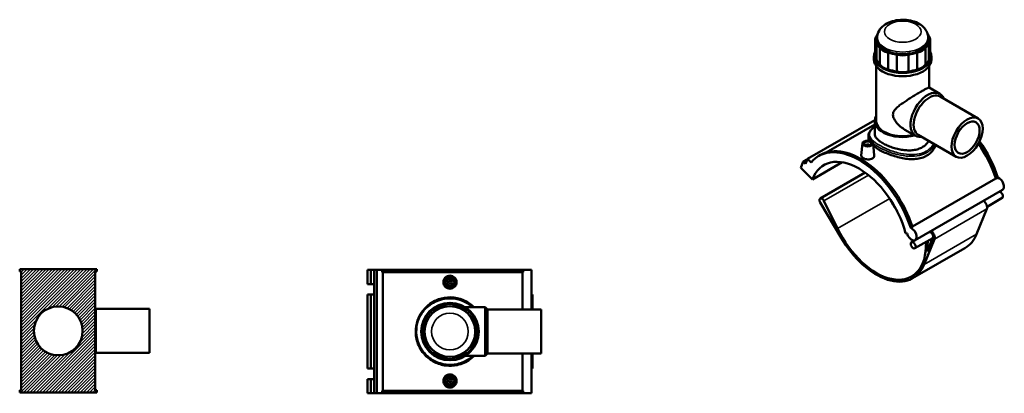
# Model space of a CAD drawing. Header units: millimetres. Extents: x -82 to 1322, y -131 to 1564.
# Tile 8 of 8: x -82 to 1322, y 1031 to 1564. Entities that reach past the tile are written whole.
import ezdxf

# ---------------------------------------------------------------- set-up
doc = ezdxf.new("R2010")
doc.units = ezdxf.units.MM
for name, color, linetype, lineweight in [('Hatch (ANSI)', 7, 'Continuous', 18), ('Visible (ANSI)', 7, 'Continuous', 50), ('Visible Narrow (ANSI)', 7, 'Continuous', 35)]:
    doc.layers.add(name, color=color, linetype=linetype, lineweight=lineweight)

msp = doc.modelspace()

# ---------------------------------------------------------------- hatches: boundary and pattern name
at = {"layer": 'Hatch (ANSI)'}
h = msp.add_hatch(dxfattribs=at)
h.set_pattern_fill('ANSI31', color=256, scale=25.4, style=0)
h.set_pattern_definition([(45, (0, 0), (-2.245064, 2.245064), [])])
h.paths.add_polyline_path([(27.5, 1208), (-82.5, 1208), (-82.5, 1204.5), (-80.4, 1204.5), (-80.4, 1035.5), (-82.5, 1035.5), (-82.5, 1032), (27.5, 1032), (27.5, 1035.5), (25.4, 1035.5), (25.4, 1204.5), (27.5, 1204.5)])
edge = h.paths.add_edge_path(flags=0)
edge.add_ellipse((-27.5, 1120), major_axis=(0, 34.8), ratio=1, start_angle=0, end_angle=360)

# ---------------------------------------------------------------- linework, layer by layer
at = {"layer": 'Visible (ANSI)'}
for p, q in [((1138.1, 1535.4), (1138.1, 1511.5)), ((1139.6, 1539.8), (1139.8, 1540.1)), ((1141.1, 1535.4), (1141.1, 1538.4)), ((1213.6, 1535.4), (1213.6, 1538.4)), ((1214.9, 1540.1), (1215.1, 1539.8)), ((1216.7, 1535.4), (1216.7, 1511.5)), ((1139.8, 1530.6), (1139.6, 1531)), ((1139.8, 1530.6), (1139.8, 1506.7)), ((1145, 1499.5), (1145, 1523.4)), ((1145.2, 1523.1), (1145, 1523.4)), ((1209.7, 1523.4), (1209.5, 1523.1)), ((1209.7, 1523.4), (1209.7, 1499.5)), ((1215.1, 1531), (1214.9, 1530.6)), ((1214.9, 1506.7), (1214.9, 1530.6)), ((1136.4, 1506.7), (1136.4, 1511.5)), ((1139.8, 1506.7), (1139.6, 1507.1)), ((1156.7, 1516.7), (1156.1, 1516.8)), ((1156.7, 1516.7), (1156.7, 1492.8)), ((1169.1, 1489.8), (1169.1, 1513.7)), ((1169.7, 1513.6), (1169.1, 1513.7)), ((1185.6, 1513.7), (1185, 1513.6)), ((1185.6, 1513.7), (1185.6, 1489.8)), ((1198.7, 1516.8), (1198.1, 1516.7)), ((1198.1, 1492.8), (1198.1, 1516.7)), ((1215.1, 1507.1), (1214.9, 1506.7)), ((1218.3, 1506.7), (1218.3, 1511.5)), ((1139.6, 1419.3), (1139.6, 1497.6)), ((1145.2, 1499.2), (1145, 1499.5)), ((1156.7, 1492.8), (1156.1, 1492.9)), ((1169.7, 1489.7), (1169.1, 1489.8)), ((1185.6, 1489.8), (1185, 1489.7)), ((1198.7, 1492.9), (1198.1, 1492.8)), ((1209.7, 1499.5), (1209.5, 1499.2)), ((1215.2, 1466.7), (1215.2, 1497.6)), ((1215, 1466.8), (1230.3, 1458)), ((1231, 1454), (1285, 1422.7)), ((1137.6, 1420.6), (1041.5, 1365.1)), ((1137.6, 1400.9), (1137.6, 1419.3)), ((1137.6, 1414.3), (1068.2, 1374.3)), ((1180.4, 1406.8), (1195.7, 1398)), ((1128.5, 1398.1), (1128.5, 1394.4)), ((1199.5, 1399.4), (1253.5, 1368.2)), ((1120.1, 1387.4), (1118.3, 1370.1)), ((1125.6, 1384.5), (1125.6, 1384.7)), ((1129.6, 1384.5), (1129.6, 1384.7)), ((1135.1, 1387.4), (1136.9, 1370.2)), ((1041.4, 1364.8), (1035.5, 1361.4)), ((1038.8, 1358.1), (1041.5, 1365.1)), ((1041.5, 1365.1), (1046.7, 1359.9)), ((1057.6, 1369.3), (1060.1, 1370.8)), ((1032.1, 1352.6), (1035.5, 1361.4)), ((1032.1, 1352.6), (1048.7, 1336)), ((1035.5, 1361.4), (1038.8, 1358.1)), ((1048.7, 1336), (1091, 1360.4)), ((1123.8, 1345.8), (1059.8, 1308.8)), ((1191.2, 1268.7), (1310.1, 1337.3)), ((1310.8, 1337.1), (1313.3, 1338.6)), ((1319.7, 1321.1), (1195.2, 1249.3)), ((1319.4, 1309.5), (1297.8, 1297)), ((1059.8, 1303), (1089.4, 1252.8)), ((1084.5, 1265.7), (1065, 1305.4)), ((1297.4, 1293.9), (1282.8, 1258)), ((1188.9, 1266.7), (1191.4, 1268.2)), ((1181.6, 1259.3), (1183.6, 1259)), ((1220.4, 1252.3), (1194.9, 1237.7)), ((1208.1, 1214.8), (1222.8, 1250.8)), ((1220.6, 1253), (1212.5, 1233.2)), ((1194.5, 1249), (1189.9, 1246.3)), ((1266.2, 1238), (1191.5, 1194.9)), ((1211, 1247), (1210.6, 1238.8)), ((1212.5, 1233.2), (1213.3, 1248.3)), ((27.5, 1208), (-82.5, 1208)), ((-82.5, 1208), (-82.5, 1204.5)), ((-82.5, 1204.5), (-80.4, 1204.5)), ((-80.4, 1204.5), (-80.4, 1035.5)), ((25.4, 1035.5), (25.4, 1204.5)), ((25.4, 1204.5), (27.5, 1204.5)), ((27.5, 1204.5), (27.5, 1208)), ((413.9, 1207), (418.7, 1207)), ((413.9, 1207), (413.9, 1186.8)), ((418.7, 1207), (423.4, 1207)), ((418.7, 1207), (418.7, 1186.8)), ((423.4, 1207), (427.3, 1207)), ((423.4, 1207), (423.4, 1186.8)), ((427.3, 1207), (434.6, 1207)), ((427.3, 1207), (427.3, 1031)), ((635.7, 1207), (434.6, 1207)), ((434.6, 1207), (434.6, 1203.5)), ((635.7, 1203.5), (434.6, 1203.5)), ((435.6, 1203.5), (435.6, 1034.5)), ((634.7, 1150.5), (634.7, 1203.5)), ((647.6, 1207), (635.7, 1207)), ((635.7, 1203.5), (635.7, 1207)), ((647.6, 1207), (647.6, 1150.5)), ((413.9, 1186.8), (418.7, 1186.8)), ((418.7, 1186.8), (423.4, 1186.8)), ((423.4, 1186.8), (423.4, 1171.8)), ((413.9, 1171.8), (413.9, 1066.2)), ((418.7, 1171.8), (413.9, 1171.8)), ((418.7, 1171.8), (418.7, 1066.2)), ((423.4, 1171.8), (418.7, 1171.8)), ((423.4, 1171.8), (423.4, 1066.2)), ((649, 1171.8), (647.6, 1171.8)), ((649, 1171.8), (649, 1150.5)), ((26, 1151.5), (25.4, 1152.2)), ((523.2, 1156.5), (523.8, 1156.8)), ((539.1, 1156.8), (539.7, 1156.5)), ((553.2, 1153.6), (581.8, 1153.6)), ((581.8, 1084.3), (581.8, 1153.6)), ((585, 1150.5), (581.8, 1153.6)), ((26, 1088.5), (26, 1151.5)), ((26, 1151.5), (102.5, 1151.5)), ((102.5, 1088.5), (102.5, 1151.5)), ((499, 1139.7), (499.3, 1140.3)), ((510.1, 1151.1), (510.7, 1151.4)), ((552.1, 1151.4), (552.7, 1151.1)), ((563.5, 1140.3), (563.8, 1139.7)), ((585, 1087.5), (585, 1150.5)), ((585, 1150.5), (661.4, 1150.5)), ((661.4, 1087.5), (661.4, 1150.5)), ((493.6, 1126.6), (493.9, 1127.2)), ((568.9, 1127.2), (569.2, 1126.6)), ((493.9, 1110.7), (493.6, 1111.3)), ((569.2, 1111.3), (568.9, 1110.7)), ((499.3, 1097.7), (499, 1098.3)), ((563.8, 1098.3), (563.5, 1097.7)), ((26, 1088.5), (25.4, 1087.8)), ((26, 1088.5), (102.5, 1088.5)), ((510.7, 1086.6), (510.1, 1086.9)), ((552.7, 1086.9), (552.1, 1086.6)), ((553.2, 1084.3), (581.8, 1084.3)), ((585, 1087.5), (581.8, 1084.3)), ((585, 1087.5), (661.4, 1087.5)), ((634.7, 1034.5), (634.7, 1087.5)), ((647.6, 1087.5), (647.6, 1031)), ((649, 1087.5), (649, 1066.2)), ((523.8, 1081.2), (523.2, 1081.4)), ((539.7, 1081.4), (539.1, 1081.2)), ((413.9, 1066.2), (418.7, 1066.2)), ((418.7, 1066.2), (423.4, 1066.2)), ((423.4, 1066.2), (423.4, 1051.2)), ((647.6, 1066.2), (649, 1066.2)), ((413.9, 1051.2), (413.9, 1031)), ((418.7, 1051.2), (413.9, 1051.2)), ((418.7, 1051.2), (418.7, 1031)), ((423.4, 1051.2), (418.7, 1051.2)), ((423.4, 1051.2), (423.4, 1031)), ((-80.4, 1035.5), (-82.5, 1035.5)), ((-82.5, 1035.5), (-82.5, 1032)), ((-82.5, 1032), (27.5, 1032)), ((27.5, 1035.5), (25.4, 1035.5)), ((27.5, 1032), (27.5, 1035.5)), ((413.9, 1031), (418.7, 1031)), ((418.7, 1031), (423.4, 1031)), ((423.4, 1031), (427.3, 1031)), ((427.3, 1031), (434.6, 1031)), ((434.6, 1034.5), (434.6, 1031)), ((635.7, 1034.5), (434.6, 1034.5)), ((635.7, 1031), (434.6, 1031)), ((635.7, 1031), (635.7, 1034.5)), ((635.7, 1031), (647.6, 1031))]:
    msp.add_line(p, q, dxfattribs=at)
for centre, radius in [((531.4, 1189.4), 7.5), ((531.4, 1189.4), 5), ((531.4, 1189.4), 2), ((-27.5, 1120), 34.8), ((531.4, 1119), 41), ((531.4, 1119), 36.2), ((531.4, 1048.6), 7.5), ((531.4, 1048.6), 5), ((531.4, 1048.6), 2)]:
    msp.add_circle(centre, radius, dxfattribs=at)
for centre, radius, start, end in [((531.4, 1119), 38.4, 102.3865, 122.6135), ((531.4, 1138.3), 20, 67.5, 112.5), ((531.4, 1119), 38.4, 57.3865, 77.6135), ((531.4, 1119), 38.4, 147.3865, 167.6135), ((517.8, 1132.6), 20, 112.5, 157.5), ((545.1, 1132.6), 20, 22.5, 67.5), ((531.4, 1119), 38.4, 12.3865, 32.6135), ((512.1, 1119), 20, 157.5, 202.5), ((550.7, 1119), 20, 337.5, 22.5), ((531.4, 1119), 38.4, 192.3865, 212.6135), ((531.4, 1119), 38.4, 327.3865, 347.6135), ((517.8, 1105.3), 20, 202.5, 247.5), ((545.1, 1105.3), 20, 292.5, 337.5), ((531.4, 1119), 38.4, 237.3865, 257.6135), ((531.4, 1119), 38.4, 282.3865, 302.6135), ((531.4, 1099.7), 20, 247.5, 292.5)]:
    msp.add_arc(centre, radius, start, end, dxfattribs=at)
for centre, major_axis, ratio, start_param, end_param in [((1158.1, 1535.4), (-20, 0), 0.57735, 5.890486, 6.675884), ((1177.4, 1535.4), (-38.4, 0), 0.57735, 5.878569, 6.067), ((1177.4, 1535.4), (-36.2, 0), 0.57735, 0, 3.141593), ((1177.4, 1535.4), (38.4, 0), 0.57735, 0.216185, 0.404616), ((1196.7, 1535.4), (20, 0), 0.57735, 5.890486, 6.675884), ((1177.4, 1511.5), (-41, 0), 0.57735, 5.998534, 9.709429), ((1177.4, 1535.4), (-38.4, 0), 0.57735, 0.216185, 0.569213), ((1163.7, 1527.5), (-20, 0), 0.57735, 0.392699, 1.178097), ((1191, 1527.5), (20, 0), 0.57735, 5.105088, 5.890486), ((1177.4, 1535.4), (38.4, 0), 0.57735, 5.713972, 6.067), ((1177.4, 1506.7), (-41, 0), 0.57735, 0, 3.141593), ((1158.1, 1511.5), (-20, 0), 0.57735, 0, 0.392699), ((1177.4, 1511.5), (-38.4, 0), 0.57735, 0.216185, 0.569213), ((1177.4, 1535.4), (38.4, 0), 0.57735, 4.143176, 4.496204), ((1177.4, 1524.2), (-20, 0), 0.57735, 1.178097, 1.963495), ((1177.4, 1535.4), (38.4, 0), 0.57735, 4.928574, 5.281602), ((1177.4, 1511.5), (38.4, 0), 0.57735, 5.713972, 6.067), ((1196.7, 1511.5), (20, 0), 0.57735, 5.890486, 6.283185), ((1163.7, 1503.6), (-20, 0), 0.57735, 0.392699, 1.178097), ((1177.4, 1511.5), (38.4, 0), 0.57735, 4.143176, 4.496204), ((1177.4, 1500.3), (-20, 0), 0.57735, 1.178097, 1.963495), ((1177.4, 1511.5), (38.4, 0), 0.57735, 4.928574, 5.281602), ((1191, 1503.6), (20, 0), 0.57735, 5.105088, 5.890486), ((1213, 1428), (17.3, 30), 0.57735, 5.853486, 9.854478), ((1215.2, 1426.7), (15.7, 27.3), 0.57735, 0, 3.141593), ((1177.4, 1419.3), (-39.8, 0), 0.57735, 5.964821, 8.302584), ((1177.4, 1419.3), (-37.8, 0), 0.57735, 0, 2.000811), ((1115.1, 1269.7), (-57.5, 99.6), 0.57735, 4.362033, 6.498594), ((1117.6, 1271.2), (-57.5, 99.6), 0.57735, 4.362033, 6.283185), ((1127.6, 1384.7), (-2, 0), 0.57735, 2.963882, 6.460896), ((1237.1, 1340.1), (-57, 98.7), 0.57735, 4.36375, 4.856439), ((1237.1, 1340.1), (57.5, -99.6), 0.57735, 1.220441, 1.716512), ((1239.6, 1341.6), (57.5, -99.6), 0.57735, 1.220441, 1.732038), ((1115.1, 1269.7), (-50, 86.6), 0.57735, 4.276057, 6.719518), ((1312.2, 1328.3), (5, -8.66), 0.57735, 2.547079, 2.649036), ((1314.7, 1329.8), (5, -8.66), 0.57735, 0, 2.547079), ((1062.3, 1304.5), (-2.5, 4.33), 0.57735, 4.593628, 7.871308), ((1214.7, 1327.2), (50, -86.6), 0.57735, 4.618614, 4.806164), ((1316.9, 1313.8), (-2.5, 4.33), 0.57735, 3.141593, 6.094784), ((1292, 1299.5), (4.12, -7.14), 0.57735, 0.421072, 2.20938), ((1140, 1284.1), (50, -86.6), 0.57735, 4.593628, 7.013598), ((1190.2, 1257.9), (5, -8.66), 0.57735, 4.276057, 8.830265), ((1140, 1284.1), (51.5, -89.2), 0.57735, 4.729716, 6.704258), ((1217.3, 1256.4), (-2.5, 4.33), 0.57735, 3.562665, 6.094784), ((1217.3, 1256.4), (-4.12, 7.14), 0.57735, 3.562665, 5.350973), ((1214.7, 1327.2), (51.5, -89.2), 0.57735, 0, 0.421072), ((421, 1179.3), (0, 7.5), 0.939693, 5.929798, 6.283185), ((421, 1179.3), (0, -7.5), 0.939693, 0, 0.353387), ((421, 1058.7), (0, 7.5), 0.939693, 5.929798, 6.283185), ((421, 1058.7), (0, -7.5), 0.939693, 0, 0.353387)]:
    msp.add_ellipse(centre, major_axis=major_axis, ratio=ratio, start_param=start_param, end_param=end_param, dxfattribs=at)
for centre, major_axis in [((1269.3, 1395.5), (15.7, 27.3)), ((1269.3, 1395.5), (12.6, 21.8)), ((1127.6, 1387.1), (7.5, 0)), ((1127.6, 1387.1), (5, 0)), ((1192.4, 1242), (-2.5, 4.33))]:
    msp.add_ellipse(centre, major_axis=major_axis, ratio=0.57735, dxfattribs=at)
for points, knots in [([(1213.6, 1538.4), (1213.6, 1540.7), (1213.1, 1543.1), (1211.3, 1547.7), (1210, 1549.8), (1206.4, 1554), (1204, 1555.9), (1198.3, 1559.3), (1194.9, 1560.7), (1187.6, 1562.7), (1183.7, 1563.3), (1176, 1563.6), (1172.1, 1563.4), (1164.5, 1562.1), (1160.9, 1561.1), (1154.1, 1558.1), (1150.9, 1556.1), (1145.8, 1551.4), (1143.8, 1548.7), (1141.6, 1543.3), (1141.1, 1540.8), (1141.1, 1538.4)], [0.785398, 0.785398, 0.785398, 0.785398, 1.006724, 1.006724, 1.24941, 1.24941, 1.551675, 1.551675, 1.911809, 1.911809, 2.279098, 2.279098, 2.641361, 2.641361, 3.005932, 3.005932, 3.373962, 3.373962, 3.698849, 3.698849, 3.926991, 3.926991, 3.926991, 3.926991]), ([(1180.4, 1406.8), (1178.4, 1408), (1176.4, 1409.4), (1172.5, 1412.5), (1170.7, 1414.3), (1167.6, 1418.1), (1166.2, 1420), (1164.2, 1424.1), (1163.5, 1426.1), (1163.5, 1430.3), (1164.2, 1432.1), (1166.2, 1435.3), (1167.6, 1436.8), (1170.7, 1439.8), (1172.5, 1441.2), (1176.4, 1444), (1178.4, 1445.4), (1182.3, 1448), (1184.3, 1449.3), (1188.4, 1451.9), (1190.5, 1453.3), (1194.6, 1455.8), (1196.7, 1457), (1200.6, 1459.4), (1202.4, 1460.4), (1205.8, 1462.4), (1207.3, 1463.2), (1209.9, 1464.7), (1211.1, 1465.3), (1212.9, 1466.2), (1213.6, 1466.5), (1214.6, 1466.9), (1214.9, 1466.9), (1215, 1466.8)], [8.698151, 8.698151, 8.698151, 8.698151, 9.466147, 9.466147, 10.234142, 10.234142, 11.002138, 11.002138, 11.770133, 11.770133, 12.538129, 12.538129, 13.306124, 13.306124, 14.07412, 14.07412, 14.842116, 14.842116, 15.545387, 15.545387, 16.248658, 16.248658, 16.951929, 16.951929, 17.6552, 17.6552, 18.358471, 18.358471, 19.061742, 19.061742, 19.765013, 19.765013, 20.468284, 20.468284, 20.468284, 20.468284]), ([(1128.5, 1398.1), (1128.5, 1399.2), (1128.7, 1400.3), (1129.5, 1402.5), (1130, 1403.6), (1131.6, 1405.8), (1132.6, 1407), (1134.9, 1409.2), (1136.1, 1410.2), (1137.6, 1411.3)], [26.078891, 26.078891, 26.078891, 26.078891, 26.73061, 26.73061, 27.428894, 27.428894, 28.208978, 28.208978, 28.939441, 28.939441, 28.939441, 28.939441]), ([(1205.5, 1381.8), (1203.7, 1380.8), (1201.7, 1379.9), (1197.4, 1378.5), (1195, 1378), (1190.1, 1377.4), (1187.5, 1377.2), (1182.4, 1377.4), (1179.9, 1377.6), (1174.9, 1378.3), (1172.3, 1378.8), (1167.2, 1380), (1164.6, 1380.8), (1159.7, 1382.4), (1157.4, 1383.4), (1153, 1385.3), (1151, 1386.4), (1147.4, 1388.4), (1145.8, 1389.5), (1142.9, 1391.8), (1141.6, 1392.9), (1139.6, 1395.2), (1138.8, 1396.4), (1137.8, 1398.7), (1137.6, 1399.8), (1137.6, 1400.9)], [0, 0, 0, 0, 0.756007, 0.756007, 1.512014, 1.512014, 2.268021, 2.268021, 3.024027, 3.024027, 3.779691, 3.779691, 4.535354, 4.535354, 5.291018, 5.291018, 6.046682, 6.046682, 6.802345, 6.802345, 7.558009, 7.558009, 8.313672, 8.313672, 9.069336, 9.069336, 9.069336, 9.069336]), ([(1211.9, 1369.8), (1209.7, 1368.6), (1207.2, 1367.5), (1201.8, 1365.9), (1198.9, 1365.4), (1192.9, 1364.8), (1189.8, 1364.8), (1183.5, 1365.2), (1180.4, 1365.6), (1174.3, 1366.7), (1171.2, 1367.5), (1164.9, 1369.2), (1161.8, 1370.3), (1155.8, 1372.5), (1152.9, 1373.7), (1147.5, 1376.2), (1145, 1377.5), (1140.6, 1380.1), (1138.6, 1381.4), (1136.3, 1383.1), (1135.9, 1383.4), (1135.5, 1383.8)], [0, 0, 0, 0, 0.933489, 0.933489, 1.866979, 1.866979, 2.800468, 2.800468, 3.733957, 3.733957, 4.666174, 4.666174, 5.598391, 5.598391, 6.530608, 6.530608, 7.462824, 7.462824, 8.395041, 8.395041, 8.63378, 8.63378, 8.63378, 8.63378]), ([(1214.5, 1390.7), (1214.4, 1390.5), (1214.3, 1390.4), (1213.2, 1388.5), (1211.9, 1386.9), (1209, 1384.1), (1207.3, 1382.9), (1205.5, 1381.8)], [22.589773, 22.589773, 22.589773, 22.589773, 22.674712, 22.674712, 23.430719, 23.430719, 24.186726, 24.186726, 24.186726, 24.186726]), ([(1224.6, 1384.9), (1224, 1383.4), (1223.3, 1381.9), (1221.3, 1378.3), (1219.7, 1376.2), (1216.1, 1372.7), (1214.1, 1371.1), (1211.9, 1369.8)], [27.366422, 27.366422, 27.366422, 27.366422, 27.984319, 27.984319, 28.917808, 28.917808, 29.851297, 29.851297, 29.851297, 29.851297]), ([(1134.2, 1365.9), (1133.4, 1365.4), (1132.3, 1365), (1130, 1364.5), (1128.8, 1364.4), (1126.4, 1364.5), (1125.2, 1364.7), (1122.9, 1365.3), (1121.8, 1365.7), (1120.2, 1366.7), (1119.4, 1367.2), (1118.5, 1368.5), (1118.2, 1369.2), (1118.2, 1369.9), (1118.2, 1370), (1118.3, 1370.1)], [2.820233, 2.820233, 2.820233, 2.820233, 3.172909, 3.172909, 3.525584, 3.525584, 3.877967, 3.877967, 4.23035, 4.23035, 4.582733, 4.582733, 4.935117, 4.935117, 4.99184, 4.99184, 4.99184, 4.99184]), ([(1136.9, 1370.2), (1136.9, 1370.1), (1136.9, 1369.9), (1136.9, 1369.1), (1136.7, 1368.3), (1135.8, 1367), (1135, 1366.3), (1134.2, 1365.9)], [7.6973407, 7.6973407, 7.6973407, 7.6973407, 7.75535, 7.75535, 8.1080251, 8.1080251, 8.4607002, 8.4607002, 8.4607002, 8.4607002]), ([(540.8, 1189.4), (540.8, 1188.2), (540.5, 1187), (539.6, 1184.7), (538.9, 1183.6), (537.2, 1181.9), (536.1, 1181.2), (533.8, 1180.3), (532.6, 1180), (530.2, 1180), (529, 1180.3), (526.7, 1181.2), (525.6, 1181.9), (524, 1183.6), (523.2, 1184.7), (522.3, 1187), (522, 1188.2), (522, 1190.6), (522.3, 1191.8), (523.2, 1194.1), (524, 1195.2), (525.6, 1196.8), (526.7, 1197.5), (529, 1198.5), (530.2, 1198.7), (532.6, 1198.7), (533.8, 1198.5), (536.1, 1197.5), (537.2, 1196.8), (538.9, 1195.2), (539.6, 1194.1), (540.5, 1191.8), (540.8, 1190.6), (540.8, 1189.4)], [0, 0, 0, 0, 0.352675, 0.352675, 0.70535, 0.70535, 1.057733, 1.057733, 1.410117, 1.410117, 1.7625, 1.7625, 2.114883, 2.114883, 2.467558, 2.467558, 2.820233, 2.820233, 3.172909, 3.172909, 3.525584, 3.525584, 3.877967, 3.877967, 4.23035, 4.23035, 4.582733, 4.582733, 4.935117, 4.935117, 5.287792, 5.287792, 5.640467, 5.640467, 5.640467, 5.640467]), ([(565.8, 1153.6), (565.4, 1154), (565, 1154.5), (560.3, 1158.8), (555.3, 1162), (544.5, 1166.4), (538.6, 1167.6), (526.7, 1168), (520.6, 1167), (507.9, 1162.4), (501.5, 1158.3), (492.3, 1148.7), (488.9, 1143.8), (484.5, 1133.4), (483.1, 1128.1), (482.2, 1116.4), (483, 1110), (487.1, 1097.2), (490.9, 1090.9), (499.6, 1081.5), (504.1, 1078.1), (514.3, 1072.9), (520, 1071.2), (531.1, 1069.9), (536.5, 1070.1), (548.5, 1072.7), (554.8, 1075.6), (562.2, 1081), (564.1, 1082.6), (565.8, 1084.3)], [-40.964452, -40.964452, -40.964452, -40.964452, -40.790785, -40.790785, -39.088458, -39.088458, -37.384439, -37.384439, -35.633372, -35.633372, -33.459218, -33.459218, -31.72648, -31.72648, -30.166364, -30.166364, -28.342958, -28.342958, -26.243776, -26.243776, -24.58328, -24.58328, -22.896228, -22.896228, -21.350291, -21.350291, -19.363231, -19.363231, -18.647678, -18.647678, -18.647678, -18.647678]), ([(540.8, 1048.6), (540.8, 1047.4), (540.5, 1046.2), (539.6, 1043.9), (538.9, 1042.8), (537.2, 1041.1), (536.1, 1040.4), (533.8, 1039.5), (532.6, 1039.2), (530.2, 1039.2), (529, 1039.5), (526.7, 1040.4), (525.6, 1041.1), (524, 1042.8), (523.2, 1043.9), (522.3, 1046.2), (522, 1047.4), (522, 1048.6), (522, 1049.8), (522.3, 1051), (523.2, 1053.3), (524, 1054.4), (525.6, 1056), (526.7, 1056.7), (529, 1057.7), (530.2, 1057.9), (532.6, 1057.9), (533.8, 1057.7), (536.1, 1056.7), (537.2, 1056), (538.9, 1054.4), (539.6, 1053.3), (540.5, 1051), (540.8, 1049.8), (540.8, 1048.6)], [2.820233, 2.820233, 2.820233, 2.820233, 3.172909, 3.172909, 3.525584, 3.525584, 3.877967, 3.877967, 4.23035, 4.23035, 4.582733, 4.582733, 4.935117, 4.935117, 5.287792, 5.287792, 5.640467, 5.640467, 5.640467, 5.993142, 5.993142, 6.345817, 6.345817, 6.6982, 6.6982, 7.050584, 7.050584, 7.402967, 7.402967, 7.75535, 7.75535, 8.108025, 8.108025, 8.4607, 8.4607, 8.4607, 8.4607])]:
    msp.add_open_spline(points, degree=3, knots=knots, dxfattribs=at)
msp.add_open_spline([(1129.1, 1391.4), (1128.7, 1392.4), (1128.5, 1393.4), (1128.5, 1394.4)], degree=3, dxfattribs=at)
at = {"layer": 'Visible Narrow (ANSI)'}
for p, q in [((1139.6, 1507.1), (1139.6, 1531)), ((1145.2, 1523.1), (1145.2, 1499.2)), ((1209.5, 1499.2), (1209.5, 1523.1)), ((1215.1, 1531), (1215.1, 1507.1)), ((1156.1, 1492.9), (1156.1, 1516.8)), ((1169.7, 1513.6), (1169.7, 1489.7)), ((1185, 1489.7), (1185, 1513.6)), ((1198.7, 1516.8), (1198.7, 1492.9)), ((1065, 1305.4), (1128.6, 1342.1)), ((1084.5, 1265.7), (1158.9, 1308.7)), ((1222.8, 1250.8), (1297.4, 1293.9)), ((1282.8, 1258), (1208.1, 1214.8))]:
    msp.add_line(p, q, dxfattribs=at)
msp.add_circle((531.4, 1119), 26.2, dxfattribs=at)
msp.add_ellipse((1177.4, 1546.5), major_axis=(26.2, 0), ratio=0.57735, dxfattribs=at)
for centre, major_axis, start_param, end_param in [((1177.4, 1538.4), (-36.2, 0), 0, 3.141593), ((1210.5, 1375), (-1, 1.73), 3.926991, 5.089735)]:
    msp.add_ellipse(centre, major_axis=major_axis, ratio=0.57735, start_param=start_param, end_param=end_param, dxfattribs=at)
for points, knots in [([(1211, 1376.1), (1208.1, 1374.4), (1204.6, 1373.1), (1196.6, 1371.4), (1191.8, 1371.1), (1181.5, 1371.7), (1176, 1372.6), (1164.1, 1375.6), (1157.8, 1377.9), (1147.8, 1382.5), (1143.9, 1384.6), (1137.1, 1389.1), (1134.3, 1391.5), (1130.8, 1396.1), (1130, 1398.4), (1130.3, 1403.4), (1132, 1406.2), (1135.9, 1409.7), (1136.7, 1410.3), (1137.6, 1411)], [14.903026, 14.903026, 14.903026, 14.903026, 16.174064, 16.174064, 17.702321, 17.702321, 19.363231, 19.363231, 21.350291, 21.350291, 22.896228, 22.896228, 24.58328, 24.58328, 26.243776, 26.243776, 28.342958, 28.342958, 28.825311, 28.825311, 28.825311, 28.825311]), ([(1128.5, 1398.1), (1128.5, 1396), (1129.3, 1393.9), (1131.2, 1391.4), (1131.4, 1391.1), (1131.7, 1390.8)], [-26.078891, -26.078891, -26.078891, -26.078891, -24.58328, -24.58328, -24.360379, -24.360379, -24.360379, -24.360379]), ([(1135.1, 1387.4), (1136.3, 1386.4), (1137.6, 1385.4), (1142.4, 1382.2), (1146.5, 1380), (1156.7, 1375.4), (1163.2, 1373.1), (1175.5, 1370.1), (1181.2, 1369.2), (1191.9, 1368.7), (1196.8, 1369.1), (1205.2, 1371), (1208.8, 1372.4), (1211.9, 1374.2)], [-23.587605, -23.587605, -23.587605, -23.587605, -22.896228, -22.896228, -21.350291, -21.350291, -19.363231, -19.363231, -17.702321, -17.702321, -16.174064, -16.174064, -14.903026, -14.903026, -14.903026, -14.903026]), ([(1221.5, 1386.7), (1219.9, 1383.9), (1217.9, 1381.4), (1214.1, 1378.1), (1212.6, 1377.1), (1211, 1376.1)], [42.774374, 42.774374, 42.774374, 42.774374, 44.040436, 44.040436, 44.709077, 44.709077, 44.709077, 44.709077]), ([(1211.9, 1374.2), (1213.5, 1375.1), (1215.1, 1376.2), (1219.2, 1379.7), (1221.5, 1382.6), (1223.1, 1385.7), (1223.1, 1385.7), (1223.2, 1385.7)], [-44.709077, -44.709077, -44.709077, -44.709077, -44.040436, -44.040436, -42.690906, -42.690906, -42.677026, -42.677026, -42.677026, -42.677026]), ([(563.4, 1084.3), (562.2, 1083.2), (560.9, 1082.2), (554.2, 1077.4), (548.1, 1074.6), (536.4, 1072.1), (531.1, 1071.9), (520.3, 1073.1), (514.8, 1074.8), (504.8, 1079.8), (500.4, 1083.1), (491.9, 1092), (488.2, 1098.1), (484.2, 1110.4), (483.5, 1116.5), (484.3, 1127.7), (485.6, 1132.8), (490, 1142.8), (493.2, 1147.5), (502.2, 1156.7), (508.4, 1160.6), (520.8, 1165), (526.8, 1165.9), (538.5, 1165.6), (544.2, 1164.4), (554.6, 1160.2), (559.4, 1157.3), (563.4, 1153.6)], [18.858615, 18.858615, 18.858615, 18.858615, 19.363231, 19.363231, 21.350291, 21.350291, 22.896228, 22.896228, 24.58328, 24.58328, 26.243776, 26.243776, 28.342958, 28.342958, 30.166364, 30.166364, 31.72648, 31.72648, 33.459218, 33.459218, 35.633372, 35.633372, 37.384439, 37.384439, 39.088458, 39.088458, 40.753517, 40.753517, 40.753517, 40.753517])]:
    msp.add_open_spline(points, degree=3, knots=knots, dxfattribs=at)

doc.saveas('drawing.dxf')
